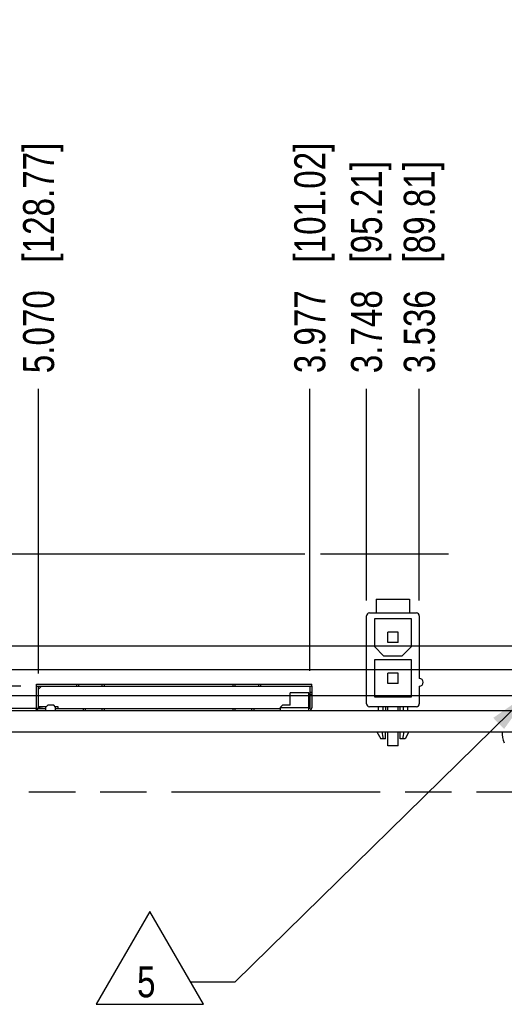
# Model space of a CAD drawing. Header units: inches. Extents: x -4.5 to 34, y 0 to 22.
# Tile 4 of 41: x 10.9 to 12.9, y 3.2 to 7.2. Entities that reach past the tile are written whole.
import ezdxf

# ---------------------------------------------------------------- set-up
doc = ezdxf.new("R2010")
doc.units = ezdxf.units.IN
doc.header["$LTSCALE"] = 1.87
doc.header["$MEASUREMENT"] = 0
doc.linetypes.add('PHANTOM', pattern=[0.8, 0.45, -0.05, 0.1, -0.05, 0.1, -0.05])
doc.layers.get('0').update_dxf_attribs({"linetype": 'CONTINUOUS'})
doc.layers.add('DETAIL', color=7, linetype='CONTINUOUS')
doc.layers.add('DIMENSIONS', color=7, linetype='CONTINUOUS')
doc.styles.get("Standard").update_dxf_attribs({"font": 'txt', "width": 0.8})
doc.dimstyles.new('DIMSTYLE_1', dxfattribs={"dimtxt": 0.125, "dimasz": 0.18, "dimexe": 0.125, "dimexo": 0.0625, "dimgap": 0.0625, "dimtad": 0, "dimtih": 1, "dimtoh": 1, "dimdec": 3, "dimzin": 4, "dimdsep": 46, "dimtxsty": 'STANDARD', "dimblk": '_FILLED', "dimblk1": '_FILLED', "dimblk2": '_FILLED', "dimcen": 0.09, "dimadec": 0, "dimazin": 0, "dimtp": 0.01, "dimtm": 0.01, "dimtfac": 1, "dimtdec": 3, "dimtofl": 0, "dimtmove": 0, "dimatfit": 3, "dimldrblk": '_FILLED', "dimfxl": 1, "dimtolj": 1, "dimtzin": 4, "dimarcsym": 0})
doc.dimstyles.new('DIMSTYLE_2', dxfattribs={"dimtxt": 0.125, "dimasz": 0.18, "dimexe": 0.125, "dimexo": 0.0625, "dimgap": 0.09, "dimtad": 0, "dimtih": 1, "dimtoh": 1, "dimdec": 3, "dimzin": 4, "dimdsep": 46, "dimtxsty": 'STANDARD', "dimblk": '_FILLED', "dimblk1": '_FILLED', "dimblk2": '_FILLED', "dimcen": 0.09, "dimadec": 0, "dimazin": 0, "dimtp": 0.01, "dimtm": 0.01, "dimtfac": 1, "dimtdec": 3, "dimtofl": 0, "dimtmove": 0, "dimatfit": 3, "dimldrblk": '_FILLED', "dimfxl": 1, "dimtolj": 1, "dimtzin": 4, "dimarcsym": 0})
doc.dimstyles.get("Standard").update_dxf_attribs({"dimtxt": 0.125, "dimasz": 0.18, "dimexe": 0.125, "dimexo": 0.0625, "dimgap": 0.09, "dimtad": 0, "dimtih": 1, "dimtoh": 1, "dimdec": 3, "dimzin": 4, "dimdsep": 46, "dimtxsty": 'STANDARD', "dimblk": '_FILLED', "dimblk1": '_FILLED', "dimblk2": '_FILLED', "dimcen": 0.09, "dimadec": 0, "dimazin": 0, "dimtol": 1, "dimtp": 0.01, "dimtm": 0.01, "dimtfac": 1, "dimtdec": 3, "dimtofl": 0, "dimtmove": 0, "dimatfit": 3, "dimldrblk": '_FILLED', "dimfxl": 1, "dimtolj": 1, "dimtzin": 4, "dimarcsym": 0})

# ---------------------------------------------------------------- blocks, each defined once
blk = doc.blocks.new('_FILLED')
at = {"color": 0, "linetype": 'BYBLOCK'}
blk.add_solid([(0, 0), (-1, 0.174), (-1, -0.174)], dxfattribs=at)
blk = doc.blocks.new('*D2')
at = {"layer": 'DIMENSIONS', "color": 2, "linetype": 'CONTINUOUS'}
for p, q in [((7.7678, 4.5964), (7.7678, 5.464)), ((7.7678, 5.464), (7.8853, 5.464)), ((12.0714, 5.0334), (7.6428, 5.0334)), ((7.7678, 5.0334), (7.7678, 4.5964)), ((7.7678, 4.1593), (7.7678, 4.5964)), ((9.8709, 4.3184), (9.8082, 4.1593)), ((9.9, 4.3184), (9.8709, 4.3184)), ((9.8082, 4.1593), (7.6428, 4.1593))]:
    blk.add_line(p, q, dxfattribs=at)
at = {"layer": 'DIMENSIONS', "color": 2, "linetype": 'CONTINUOUS', "xscale": 0.18, "yscale": 0.18, "zscale": 0.18}
for p, rotation in [((7.7678, 5.0334), 90), ((7.7678, 4.1593), 270)]:
    blk.add_blockref('_FILLED', p, dxfattribs=dict(at, rotation=rotation))
at = {"layer": 'DIMENSIONS', "color": 2, "linetype": 'CONTINUOUS', "insert": (7.9478, 5.5265), "char_height": 0.125, "width": 1.225, "attachment_point": 1, "line_spacing_factor": 0.9}
blk.add_mtext('.715{\\Ftxt.shx;\\W1.000000;\\H0.125000; }[18.16]', dxfattribs=at)
blk = doc.blocks.new('*D34')
at = {"layer": 'DIMENSIONS', "color": 2, "linetype": 'CONTINUOUS'}
for p, q in [((9.8325, 4.4113), (9.7357, 4.2946)), ((11.0144, 4.4113), (9.8325, 4.4113)), ((9.7357, 4.2946), (9.3303, 4.2946))]:
    blk.add_line(p, q, dxfattribs=at)
at = {"layer": 'DIMENSIONS', "color": 2, "linetype": 'CONTINUOUS', "insert": (9.2678, 4.3571), "char_height": 0.125, "width": 1.125, "attachment_point": 3, "line_spacing_factor": 0.9}
blk.add_mtext('.093{\\Ftxt.shx;\\W1.000000;\\H0.125000; }[2.36]', dxfattribs=at)
blk = doc.blocks.new('*D35')
at = {"layer": 'DIMENSIONS', "color": 2, "linetype": 'CONTINUOUS'}
for p, q in [((9.7163, 4.8058), (9.3303, 4.8058)), ((9.8535, 4.5674), (9.7163, 4.8058)), ((12.9807, 4.5674), (9.8535, 4.5674))]:
    blk.add_line(p, q, dxfattribs=at)
at = {"layer": 'DIMENSIONS', "color": 2, "linetype": 'CONTINUOUS', "insert": (9.2678, 4.8683), "char_height": 0.125, "width": 1.125, "attachment_point": 3, "line_spacing_factor": 0.9}
blk.add_mtext('.249{\\Ftxt.shx;\\W1.000000;\\H0.125000; }[6.32]', dxfattribs=at)
blk = doc.blocks.new('*D36')
at = {"layer": 'DIMENSIONS', "color": 2, "linetype": 'CONTINUOUS'}
blk.add_line((13.2624, 4.4624), (9.3303, 4.4624), dxfattribs=at)
at = {"layer": 'DIMENSIONS', "color": 2, "linetype": 'CONTINUOUS', "insert": (9.2678, 4.5249), "char_height": 0.125, "width": 1.125, "attachment_point": 3, "line_spacing_factor": 0.9}
blk.add_mtext('.144{\\Ftxt.shx;\\W1.000000;\\H0.125000; }[3.66]', dxfattribs=at)
blk = doc.blocks.new('*D37')
at = {"layer": 'DIMENSIONS', "color": 2, "linetype": 'CONTINUOUS'}
for p, q in [((9.7266, 4.9526), (9.3303, 4.9526)), ((9.8822, 4.6632), (9.7266, 4.9526)), ((13.2683, 4.6632), (9.8822, 4.6632))]:
    blk.add_line(p, q, dxfattribs=at)
at = {"layer": 'DIMENSIONS', "color": 2, "linetype": 'CONTINUOUS', "insert": (9.2678, 5.0151), "char_height": 0.125, "width": 1.125, "attachment_point": 3, "line_spacing_factor": 0.9}
blk.add_mtext('.345{\\Ftxt.shx;\\W1.000000;\\H0.125000; }[8.76]', dxfattribs=at)
blk = doc.blocks.new('*D38')
at = {"layer": 'DIMENSIONS', "color": 2, "linetype": 'CONTINUOUS'}
for p, q in [((9.7432, 4.6484), (9.3303, 4.6484)), ((9.8281, 4.5018), (9.7432, 4.6484)), ((10.9268, 4.5018), (9.8281, 4.5018))]:
    blk.add_line(p, q, dxfattribs=at)
at = {"layer": 'DIMENSIONS', "color": 2, "linetype": 'CONTINUOUS', "insert": (9.2678, 4.7109), "char_height": 0.125, "width": 1.125, "attachment_point": 3, "line_spacing_factor": 0.9}
blk.add_mtext('.183{\\Ftxt.shx;\\W1.000000;\\H0.125000; }[4.66]', dxfattribs=at)
blk = doc.blocks.new('*D50')
at = {"layer": 'DIMENSIONS', "color": 2, "linetype": 'CONTINUOUS'}
blk.add_line((12.5319, 4.8478), (12.5319, 5.701), dxfattribs=at)
at = {"layer": 'DIMENSIONS', "color": 2, "linetype": 'CONTINUOUS', "insert": (12.4694, 5.7635), "char_height": 0.125, "width": 1.325, "attachment_point": 1, "rotation": 90, "line_spacing_factor": 0.9}
blk.add_mtext('3.536{\\Ftxt.shx;\\W1.000000;\\H0.125000; }[89.81]', dxfattribs=at)
blk = doc.blocks.new('*D51')
at = {"layer": 'DIMENSIONS', "color": 2, "linetype": 'CONTINUOUS'}
blk.add_line((12.3193, 4.8478), (12.3193, 5.701), dxfattribs=at)
at = {"layer": 'DIMENSIONS', "color": 2, "linetype": 'CONTINUOUS', "insert": (12.2568, 5.7635), "char_height": 0.125, "width": 1.325, "attachment_point": 1, "rotation": 90, "line_spacing_factor": 0.9}
blk.add_mtext('3.748{\\Ftxt.shx;\\W1.000000;\\H0.125000; }[95.21]', dxfattribs=at)
blk = doc.blocks.new('*D52')
at = {"layer": 'DIMENSIONS', "color": 2, "linetype": 'CONTINUOUS'}
blk.add_line((12.0907, 4.5643), (12.0907, 5.701), dxfattribs=at)
at = {"layer": 'DIMENSIONS', "color": 2, "linetype": 'CONTINUOUS', "insert": (12.0282, 5.7635), "char_height": 0.125, "width": 1.425, "attachment_point": 1, "rotation": 90, "line_spacing_factor": 0.9}
blk.add_mtext('3.977{\\Ftxt.shx;\\W1.000000;\\H0.125000; }[101.02]', dxfattribs=at)
blk = doc.blocks.new('*D53')
at = {"layer": 'DIMENSIONS', "color": 2, "linetype": 'CONTINUOUS'}
blk.add_line((10.9982, 4.5525), (10.9982, 5.701), dxfattribs=at)
at = {"layer": 'DIMENSIONS', "color": 2, "linetype": 'CONTINUOUS', "insert": (10.9357, 5.7635), "char_height": 0.125, "width": 1.425, "attachment_point": 1, "rotation": 90, "line_spacing_factor": 0.9}
blk.add_mtext('5.070{\\Ftxt.shx;\\W1.000000;\\H0.125000; }[128.77]', dxfattribs=at)
blk = doc.blocks.new('SYMBOL_56_BL9', base_point=(11.5104, 3.4068))
at = {"layer": 'DETAIL', "color": 2, "linetype": 'CONTINUOUS'}
for p, q in [((11.4466, 3.5941), (11.2303, 3.2195)), ((11.6629, 3.2195), (11.4466, 3.5941)), ((11.6105, 3.3103), (11.7905, 3.3103)), ((11.2303, 3.2195), (11.6629, 3.2195))]:
    blk.add_line(p, q, dxfattribs=at)
at = {"layer": 'DETAIL', "color": 2, "linetype": 'CONTINUOUS', "width": 0.8}
blk.add_text('5', height=0.125, dxfattribs=at).set_placement((11.3949, 3.2478))

msp = doc.modelspace()

# ---------------------------------------------------------------- linework, layer by layer
at = {"color": 7, "linetype": 'CONTINUOUS'}
for p, q in [((12.3587, 4.8522), (12.3587, 4.7971)), ((12.3587, 4.8522), (12.4925, 4.8522)), ((12.4925, 4.8522), (12.4925, 4.7971)), ((12.3193, 4.4309), (12.3193, 4.7853)), ((12.3311, 4.7971), (12.5201, 4.7971)), ((12.3508, 4.7735), (12.3508, 4.6613)), ((12.5004, 4.7735), (12.3508, 4.7735)), ((12.5004, 4.6613), (12.5004, 4.7735)), ((12.5319, 4.7853), (12.5319, 4.5333)), ((12.4045, 4.6776), (12.4045, 4.7197)), ((12.4467, 4.7197), (12.4045, 4.7197)), ((12.4467, 4.6776), (12.4467, 4.7197)), ((12.3508, 4.6613), (12.3882, 4.6239)), ((12.4467, 4.6776), (12.4045, 4.6776)), ((12.463, 4.6239), (12.5004, 4.6613)), ((12.3508, 4.6081), (12.3508, 4.4585)), ((12.5004, 4.6081), (12.3508, 4.6081)), ((12.3882, 4.6239), (12.463, 4.6239)), ((12.5004, 4.4585), (12.5004, 4.6081)), ((12.4045, 4.5122), (12.4045, 4.5544)), ((12.4467, 4.5544), (12.4045, 4.5544)), ((12.4467, 4.5122), (12.4467, 4.5544)), ((10.9893, 4.5018), (10.9893, 4.5097)), ((10.9893, 4.5097), (12.0995, 4.5097)), ((10.9893, 4.5018), (12.0995, 4.5018)), ((10.9903, 4.4152), (10.9903, 4.5018)), ((10.9982, 4.4152), (10.9982, 4.5018)), ((11.01, 4.5018), (10.9982, 4.49)), ((11.1505, 4.5097), (11.1505, 4.5018)), ((11.1604, 4.5018), (11.1604, 4.5097)), ((11.2532, 4.5097), (11.2532, 4.5018)), ((11.2631, 4.5018), (11.2631, 4.5097)), ((11.7801, 4.5097), (11.7801, 4.5018)), ((11.7899, 4.5018), (11.7899, 4.5097)), ((11.8836, 4.5097), (11.8836, 4.5018)), ((11.8934, 4.5018), (11.8934, 4.5097)), ((12.0907, 4.5018), (12.0907, 4.4113)), ((12.0985, 4.5018), (12.0985, 4.4152)), ((12.0995, 4.5018), (12.0995, 4.5097)), ((12.4467, 4.5122), (12.4045, 4.5122)), ((12.5319, 4.5018), (12.5319, 4.4309)), ((12.0119, 4.425), (12.0119, 4.4755)), ((12.0867, 4.4755), (12.0119, 4.4755)), ((12.0119, 4.4644), (12.0867, 4.4644)), ((12.0867, 4.405), (12.0867, 4.4755)), ((12.0985, 4.4762), (12.0907, 4.4762)), ((12.0985, 4.4683), (12.0907, 4.4683)), ((12.3508, 4.4585), (12.5004, 4.4585)), ((10.9883, 4.4034), (10.9883, 4.4081)), ((10.993, 4.4081), (10.9883, 4.4081)), ((10.9982, 4.4191), (11.006, 4.4113)), ((11.0296, 4.4191), (10.9982, 4.4191)), ((11.0021, 4.4113), (11.0277, 4.4113)), ((11.0356, 4.425), (11.0277, 4.4172)), ((11.0277, 4.4034), (11.0277, 4.4172)), ((11.0592, 4.425), (11.0356, 4.425)), ((11.067, 4.4172), (11.0592, 4.425)), ((11.0769, 4.4191), (11.0651, 4.4191)), ((11.067, 4.4034), (11.067, 4.4172)), ((11.067, 4.4113), (11.9726, 4.4113)), ((11.0769, 4.4113), (11.0769, 4.4191)), ((11.1775, 4.4113), (11.1775, 4.4034)), ((11.1874, 4.4034), (11.1874, 4.4113)), ((11.2534, 4.4113), (11.2534, 4.4034)), ((11.2633, 4.4034), (11.2633, 4.4113)), ((11.7803, 4.4113), (11.7803, 4.4034)), ((11.7901, 4.4034), (11.7901, 4.4113)), ((11.8562, 4.4113), (11.8562, 4.4034)), ((11.866, 4.4034), (11.866, 4.4113)), ((11.9804, 4.425), (11.9726, 4.4172)), ((11.9726, 4.4034), (11.9726, 4.4172)), ((12.0867, 4.4152), (11.9726, 4.4152)), ((12.0119, 4.425), (11.9804, 4.425)), ((12.0907, 4.4113), (12.0867, 4.4113)), ((12.5201, 4.4191), (12.3311, 4.4191)), ((12.3666, 4.4191), (12.3666, 4.4034)), ((12.3843, 4.4191), (12.3843, 4.4034)), ((12.3961, 4.4191), (12.3961, 4.4034)), ((12.4045, 4.4034), (12.4045, 4.4191)), ((12.4467, 4.4034), (12.4467, 4.4191)), ((12.4551, 4.4034), (12.4551, 4.4191)), ((12.4669, 4.4191), (12.4669, 4.4034)), ((12.4847, 4.4191), (12.4847, 4.4034)), ((10.0178, 4.4034), (14.1472, 4.4034)), ((10.0178, 4.3184), (16.0678, 4.3184)), ((12.3614, 4.3184), (12.3764, 4.2892)), ((12.3961, 4.2892), (12.3764, 4.2892)), ((12.3961, 4.2892), (12.3961, 4.3184)), ((12.4045, 4.2617), (12.4045, 4.3184)), ((12.4467, 4.2617), (12.4467, 4.3184)), ((12.4551, 4.2892), (12.4551, 4.3184)), ((12.4748, 4.2892), (12.4551, 4.2892)), ((12.4899, 4.3184), (12.4748, 4.2892)), ((12.4467, 4.2617), (12.4045, 4.2617))]:
    msp.add_line(p, q, dxfattribs=at)
for centre, radius, start, end in [((12.3311, 4.7853), 0.0118, 90, 180), ((12.5201, 4.7853), 0.0118, 0, 90), ((12.5319, 4.5176), 0.0157, 270, 90), ((11.0021, 4.4152), 0.0118, 180, 239.9943), ((11.0021, 4.3995), 0.0118, 136.3723, 159.6005), ((11.0021, 4.4152), 0.00394, 180, 270), ((12.0867, 4.4152), 0.0118, 270, 360), ((12.0867, 4.3995), 0.0118, 20.3995, 43.6277), ((12.3311, 4.4309), 0.0118, 180, 270), ((12.5201, 4.4309), 0.0118, 270, 360), ((12.9558, 4.3134), 0.0908, 176.8445, 206.1273)]:
    msp.add_arc(centre, radius, start, end, dxfattribs=at)
for start_param, end_param in [(-4.119566, -3.957862), (-2.325323, -2.163619)]:
    msp.add_ellipse((12.4256, 4.4475), major_axis=(0, 0.2311), ratio=0.233825, start_param=start_param, end_param=end_param, dxfattribs=at)
at = {"layer": 'DETAIL', "color": 8}
msp.add_line((12.6501, 5.0334), (12.1339, 5.0334), dxfattribs=at)
at = {"layer": 'DETAIL', "color": 8, "linetype": 'PHANTOM'}
msp.add_line((10.0178, 4.0764), (16.0678, 4.0764), dxfattribs=at)

# ---------------------------------------------------------------- block references
at = {"layer": 'DETAIL', "color": 2, "linetype": 'CONTINUOUS'}
msp.add_blockref('SYMBOL_56_BL9', (11.5104, 3.4068), dxfattribs=at)

# ---------------------------------------------------------------- dimensions: what is measured, and where the dimension line sits
at = {"layer": 'DIMENSIONS', "color": 2, "linetype": 'CONTINUOUS'}
for feature_location, offset, dtype, origin, picture, middle in [((10.9982, 4.5525), (0, 1.1485), 1, (16.0678, 4.49), '*D53', (10.9982, 6.476)), ((12.0907, 4.5643), (0, 1.1367), 1, (16.0678, 4.5018), '*D52', (12.0907, 6.476)), ((12.31931, 4.84778), (0, 0.85325), 1, (16.06776, 4.78528), '*D51', (12.31931, 6.42602)), ((12.5319, 4.8478), (0, 0.8532), 1, (16.0678, 4.7853), '*D50', (12.5319, 6.426)), ((13.2683, 4.6632), (-3.938, 0.2893), 0, (13.3308, 4.3184), '*D37', (8.7053, 4.9526)), ((12.9807, 4.5674), (-3.6504, 0.2385), 0, (13.0432, 4.3184), '*D35', (8.7053, 4.8058)), ((10.9268, 4.5018), (-1.5965, 0.1465), 0, (10.9893, 4.3184), '*D38', (8.7053, 4.6484)), ((13.2624, 4.4624), (-3.9321, 0), 0, (13.3249, 4.3184), '*D36', (8.7053, 4.4624)), ((11.0144, 4.4113), (-1.6841, -0.1166), 0, (11.0769, 4.3184), '*D34', (8.7053, 4.2946))]:
    dim = msp.add_ordinate_dim(feature_location=feature_location, offset=offset, dtype=dtype, origin=origin, dimstyle='DIMSTYLE_2', override={"dimtad": 1, "dimtih": 0, "dimtoh": 0}, dxfattribs=at)
    dim.commit()
    dim.dimension.update_dxf_attribs({"geometry": picture, "text_midpoint": middle})
dim = msp.add_linear_dim(base=(7.7678, 4.3184), p1=(12.1339, 5.0334), p2=(9.9625, 4.3184), angle=270, dimstyle='DIMSTYLE_1', dxfattribs=at)
dim.commit()
dim.dimension.update_dxf_attribs({"geometry": '*D2', "text_midpoint": (8.5603, 5.464), "dimtype": 160})

# ---------------------------------------------------------------- leaders
at = {"layer": 'DETAIL', "color": 2, "linetype": 'CONTINUOUS'}
msp.add_leader([(12.98, 4.4779), (11.7905, 3.3103)], dimstyle='STANDARD', override={"dimtad": 0}, dxfattribs=at)

doc.saveas('drawing.dxf')
